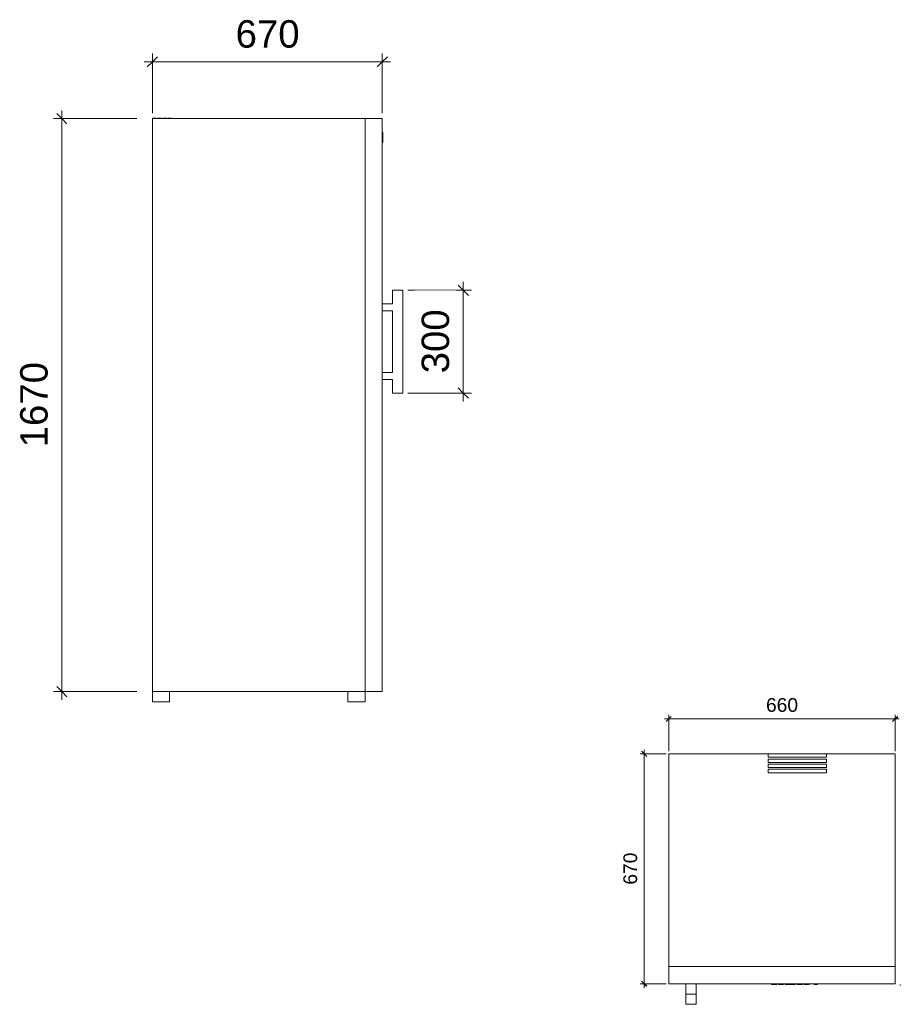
# Model space of a CAD drawing. Header units: millimetres. Extents: x -262 to 7150, y -1661 to 1244.
# Tile 3 of 3: x 4583 to 7150, y -1625 to 1244. Entities that reach past the tile are written whole.
import ezdxf

# ---------------------------------------------------------------- set-up
doc = ezdxf.new("R2010")
doc.units = ezdxf.units.MM
for name, color, linetype, lineweight in [('A-ANNO-DIMS', 211, 'Continuous', 9), ('A-ANNO-DIMS-10', 211, 'Continuous', 9), ('A-ANNO-DIMS-5', 211, 'Continuous', 9), ('A-DETL', 90, 'Continuous', 18), ('Q-SPCQ', 91, 'Continuous', 18)]:
    doc.layers.add(name, color=color, linetype=linetype, lineweight=lineweight)
doc.styles.add('Arial', font='arial.ttf', dxfattribs={"height": 80})
doc.styles.add('Arial_1', font='arial.ttf', dxfattribs={"height": 40})
doc.dimstyles.new('Diagonal_-_8mm_Arial', dxfattribs={"dimscale": 304.8, "dimtxt": 81.620752, "dimasz": 0.098425, "dimexe": 0.07874, "dimexo": 0.049213, "dimgap": 0.057415, "dimtad": 1, "dimdec": 0, "dimzin": 0, "dimdsep": 46, "dimtxsty": 'Arial', "dimblk1": 'OBLIQUE', "dimblk2": 'OBLIQUE', "dimsah": 1, "dimcen": 0.09, "dimdle": 0.07874, "dimazin": 0, "dimtfac": 1, "dimtdec": 4, "dimtix": 1, "dimtmove": 0, "dimatfit": 3, "dimfxl": 1, "dimtvp": 1, "dimtfill": 1, "dimtolj": 1, "dimtzin": 0, "dimarcsym": 2})
doc.dimstyles.new('Diagonal_-_8mm_Arial_1', dxfattribs={"dimscale": 304.8, "dimtxt": 40.810376, "dimasz": 0.049213, "dimexe": 0.03937, "dimexo": 0.024606, "dimgap": 0.028707, "dimtad": 1, "dimdec": 0, "dimzin": 0, "dimdsep": 46, "dimtxsty": 'Arial_1', "dimblk1": 'OBLIQUE', "dimblk2": 'OBLIQUE', "dimsah": 1, "dimcen": 0.09, "dimdle": 0.03937, "dimazin": 0, "dimtfac": 1, "dimtdec": 4, "dimtix": 1, "dimtmove": 0, "dimatfit": 3, "dimfxl": 1, "dimtvp": 1, "dimtfill": 1, "dimtolj": 1, "dimtzin": 0, "dimarcsym": 2})

# ---------------------------------------------------------------- blocks, each defined once
blk = doc.blocks.new('Wkb 4112_049 - WKb 4112-280833-ELEVATION LEFT WKb 4112')
at = {"layer": 'Q-SPCQ'}
for p, q in [((895.4, 956.8), (905.4, 956.8)), ((895.4, 955.8), (895.4, 956.8)), ((895.4, -714.2), (895.4, 955.8)), ((895.4, 955.8), (1515.4, 955.8)), ((905.4, 955.8), (905.4, 956.8)), ((910.7, 956.8), (920.7, 956.8)), ((910.7, 955.8), (910.7, 956.8)), ((920.7, 955.8), (920.7, 956.8)), ((925.7, 956.8), (935.7, 956.8)), ((925.7, 955.8), (925.7, 956.8)), ((935.7, 955.8), (935.7, 956.8)), ((940.4, 956.8), (950.4, 956.8)), ((940.4, 955.8), (940.4, 956.8)), ((950.4, 955.8), (950.4, 956.8)), ((1515.4, -714.2), (1515.4, 955.8)), ((1515.4, 955.8), (1565.4, 955.8)), ((1515.4, 955.8), (1515.4, -714.2)), ((1565.4, 955.8), (1565.4, -714.2)), ((1565.4, 915.8), (1567.4, 915.8)), ((1565.4, 906.2), (1567.4, 906.2)), ((1565.4, 891.2), (1567.4, 891.2)), ((1567.4, 915.8), (1567.4, 906.2)), ((1567.4, 906.2), (1567.4, 891.2)), ((1567.4, 891.2), (1567.4, 885.8)), ((1565.4, 885.8), (1567.4, 885.8)), ((1625.4, 455.8), (1595.4, 455.8)), ((1595.4, 455.8), (1595.4, 415.8)), ((1625.4, 155.8), (1625.4, 455.8)), ((1595.4, 415.8), (1565.4, 415.8)), ((1565.4, 395.8), (1595.4, 395.8)), ((1595.4, 395.8), (1595.4, 215.8)), ((1595.4, 215.8), (1565.4, 215.8)), ((1565.4, 195.8), (1595.4, 195.8)), ((1595.4, 195.8), (1595.4, 155.8)), ((1595.4, 155.8), (1625.4, 155.8)), ((895.4, -714.2), (1515.4, -714.2)), ((895.4, -714.2), (945.4, -714.2)), ((895.4, -744.2), (895.4, -714.2)), ((945.4, -744.2), (945.4, -714.2)), ((1465.4, -714.2), (1515.4, -714.2)), ((1465.4, -744.2), (1465.4, -714.2)), ((1515.4, -714.2), (1565.4, -714.2)), ((1515.4, -744.2), (1515.4, -714.2)), ((945.4, -744.2), (895.4, -744.2)), ((1515.4, -744.2), (1465.4, -744.2))]:
    blk.add_line(p, q, dxfattribs=at)
blk = doc.blocks.new('Wkb 4112_049 - WKb 4112-280833-FLOOR PLAN WKb 4112')
at = {"layer": 'Q-SPCQ'}
for p, q in [((-1000, -29.8), (-710, -29.8)), ((-1000, -29.8), (-1000, -649.8)), ((-540, -29.8), (-710, -29.8)), ((-710, -29.8), (-710, -39.8)), ((-710, -39.8), (-540, -39.8)), ((-540, -45.2), (-710, -45.2)), ((-710, -45.2), (-710, -55.2)), ((-710, -55.2), (-540, -55.2)), ((-540, -39.8), (-540, -29.8)), ((-540, -29.8), (-340, -29.8)), ((-540, -55.2), (-540, -45.2)), ((-340, -649.8), (-340, -29.8)), ((-540, -60.1), (-710, -60.1)), ((-710, -60.1), (-710, -70.1)), ((-710, -70.1), (-540, -70.1)), ((-540, -74.8), (-710, -74.8)), ((-710, -74.8), (-710, -84.8)), ((-710, -84.8), (-540, -84.8)), ((-540, -70.1), (-540, -60.1)), ((-540, -84.8), (-540, -74.8)), ((-1000, -649.8), (-340, -649.8)), ((-1000, -649.8), (-1000, -699.8)), ((-340, -649.8), (-1000, -649.8)), ((-340, -699.8), (-340, -649.8)), ((-340, -699.8), (-1000, -699.8)), ((-950, -729.8), (-950, -699.8)), ((-920, -699.8), (-920, -729.8)), ((-700, -699.8), (-700, -701.8)), ((-685, -701.8), (-700, -701.8)), ((-685, -701.8), (-685, -699.8)), ((-680, -699.8), (-680, -701.8)), ((-665, -701.8), (-680, -701.8)), ((-665, -701.8), (-665, -699.8)), ((-660, -699.8), (-660, -701.8)), ((-630, -701.8), (-660, -701.8)), ((-630, -701.8), (-630, -699.8)), ((-625, -701.8), (-625, -699.8)), ((-610, -701.8), (-625, -701.8)), ((-610, -699.8), (-610, -701.8)), ((-605, -701.8), (-605, -699.8)), ((-590, -701.8), (-605, -701.8)), ((-590, -699.8), (-590, -701.8)), ((-576.2, -699.8), (-576.2, -701.8)), ((-566.2, -701.8), (-576.2, -701.8)), ((-566.2, -701.8), (-566.2, -699.8)), ((-950, -759.8), (-950, -729.8)), ((-950, -729.8), (-920, -729.8)), ((-920, -729.8), (-920, -759.8)), ((-950, -759.8), (-920, -759.8))]:
    blk.add_line(p, q, dxfattribs=at)
blk = doc.blocks.new('DIMBLOCK6-ELEVATION LEFT WKb 4112')
at = {"layer": 'A-ANNO-DIMS-10'}
for p, q in [((4705.6, -738.2), (4705.6, 979.8)), ((4924.6, 955.8), (4681.6, 955.8)), ((4705.6, 955.8), (4924.6, 955.8)), ((4924.6, -714.2), (4681.6, -714.2)), ((4705.6, -714.2), (4924.6, -714.2))]:
    blk.add_line(p, q, dxfattribs=at)
at = {"layer": 'A-ANNO-DIMS-10', "lineweight": 35}
for p, q in [((4705.6, 955.8), (4690.6, 970.8)), ((4705.6, 955.8), (4720.6, 940.8)), ((4705.6, -714.2), (4690.6, -699.2)), ((4705.6, -714.2), (4720.6, -729.2))]:
    blk.add_line(p, q, dxfattribs=at)
at = {"layer": 'A-ANNO-DIMS-10', "color": 0, "insert": (4584.2, -2.2), "char_height": 80, "width": 295.342, "attachment_point": 1, "rotation": 90, "line_spacing_factor": 0.941778, "style": 'Arial', "bg_fill": 3, "box_fill_scale": 1.25, "bg_fill_color": 256, "bg_fill_true_color": 13158600, "bg_fill_transparency": 0}
blk.add_mtext('1670', dxfattribs=at)
blk = doc.blocks.new('_Oblique')
at = {"color": 0, "linetype": 'ByBlock', "lineweight": -2}
blk.add_line((-0.5, -0.5), (0.5, 0.5), dxfattribs=at)
blk = doc.blocks.new('DIMBLOCK7-ELEVATION LEFT WKb 4112')
at = {"layer": 'A-ANNO-DIMS-10', "lineweight": 35}
for p, q in [((5875.7, 455.8), (5860.7, 470.8)), ((5875.7, 455.8), (5890.7, 440.8)), ((5875.7, 155.8), (5860.7, 170.8)), ((5875.7, 155.8), (5890.7, 140.8))]:
    blk.add_line(p, q, dxfattribs=at)
at = {"layer": 'A-ANNO-DIMS-10'}
for p, q in [((5875.7, 479.8), (5875.7, 131.8)), ((5714.5, 455.8), (5899.7, 455.8)), ((5875.7, 455.8), (5714.5, 455.8)), ((5714.5, 155.8), (5899.7, 155.8)), ((5875.7, 155.8), (5714.5, 155.8))]:
    blk.add_line(p, q, dxfattribs=at)
at = {"layer": 'A-ANNO-DIMS-10', "color": 0, "insert": (5754.4, 213.5), "char_height": 80, "width": 221.506, "attachment_point": 1, "rotation": 90, "line_spacing_factor": 0.941778, "style": 'Arial', "bg_fill": 3, "box_fill_scale": 1.25, "bg_fill_color": 256, "bg_fill_true_color": 13158600, "bg_fill_transparency": 0}
blk.add_mtext('300', dxfattribs=at)
blk = doc.blocks.new('DIMBLOCK8-ELEVATION LEFT WKb 4112')
at = {"layer": 'A-ANNO-DIMS-10'}
for p, q in [((4945.5, 1121.4), (5663.5, 1121.4)), ((4969.5, 971.8), (4969.5, 1145.4)), ((4969.5, 1121.4), (4969.5, 971.8)), ((5639.5, 971.8), (5639.5, 1145.4)), ((5639.5, 1121.4), (5639.5, 971.8))]:
    blk.add_line(p, q, dxfattribs=at)
at = {"layer": 'A-ANNO-DIMS-10', "lineweight": 35}
for p, q in [((4969.5, 1121.4), (4954.5, 1106.4)), ((4969.5, 1121.4), (4984.5, 1136.4)), ((5639.5, 1121.4), (5624.5, 1106.4)), ((5639.5, 1121.4), (5654.5, 1136.4))]:
    blk.add_line(p, q, dxfattribs=at)
at = {"layer": 'A-ANNO-DIMS-10', "color": 0, "insert": (5212.2, 1242.7), "char_height": 80, "width": 221.506, "attachment_point": 1, "line_spacing_factor": 0.941778, "style": 'Arial', "bg_fill": 3, "box_fill_scale": 1.25, "bg_fill_color": 256, "bg_fill_true_color": 13158600, "bg_fill_transparency": 0}
blk.add_mtext('670', dxfattribs=at)
blk = doc.blocks.new('DIMBLOCK9-FLOOR PLAN WKb 4112')
at = {"layer": 'A-ANNO-DIMS-5'}
for p, q in [((6462.5, -793.7), (7146.5, -793.7)), ((6474.5, -887.9), (6474.5, -781.7)), ((6474.5, -793.7), (6474.5, -887.9)), ((7134.5, -887.9), (7134.5, -781.7)), ((7134.5, -793.7), (7134.5, -887.9))]:
    blk.add_line(p, q, dxfattribs=at)
at = {"layer": 'A-ANNO-DIMS-5', "lineweight": 35}
for p, q in [((6474.5, -793.7), (6467, -801.2)), ((6474.5, -793.7), (6482, -786.2)), ((7134.5, -793.7), (7127, -801.2)), ((7134.5, -793.7), (7142, -786.2))]:
    blk.add_line(p, q, dxfattribs=at)
at = {"layer": 'A-ANNO-DIMS-5', "color": 0, "insert": (6758.3, -733), "char_height": 40, "width": 110.753, "attachment_point": 1, "line_spacing_factor": 0.941778, "style": 'Arial_1', "bg_fill": 3, "box_fill_scale": 1.25, "bg_fill_color": 256, "bg_fill_true_color": 13158600, "bg_fill_transparency": 0}
blk.add_mtext('660', dxfattribs=at)
blk = doc.blocks.new('DIMBLOCK10-FLOOR PLAN WKb 4112')
at = {"layer": 'A-ANNO-DIMS-5', "lineweight": 35}
for p, q in [((6403.1, -895.4), (6395.6, -887.9)), ((6403.1, -895.4), (6410.6, -902.9)), ((6403.1, -1565.4), (6395.6, -1557.9)), ((6403.1, -1565.4), (6410.6, -1572.9))]:
    blk.add_line(p, q, dxfattribs=at)
at = {"layer": 'A-ANNO-DIMS-5'}
for p, q in [((6403.1, -883.4), (6403.1, -1577.4)), ((6467, -895.4), (6391.1, -895.4)), ((6403.1, -895.4), (6467, -895.4)), ((6467, -1565.4), (6391.1, -1565.4)), ((6403.1, -1565.4), (6467, -1565.4))]:
    blk.add_line(p, q, dxfattribs=at)
at = {"layer": 'A-ANNO-DIMS-5', "color": 0, "insert": (6342.4, -1276.6), "char_height": 40, "width": 110.753, "attachment_point": 1, "rotation": 90, "line_spacing_factor": 0.941778, "style": 'Arial_1', "bg_fill": 3, "box_fill_scale": 1.25, "bg_fill_color": 256, "bg_fill_true_color": 13158600, "bg_fill_transparency": 0}
blk.add_mtext('670', dxfattribs=at)

msp = doc.modelspace()

# ---------------------------------------------------------------- linework, layer by layer
at = {"layer": 'A-DETL'}
msp.add_line((7149.7, -1570.5), (7149.7, -1567.9), dxfattribs=at)

# ---------------------------------------------------------------- block references
at = {"layer": 'Q-SPCQ'}
for name, p in [('Wkb 4112_049 - WKb 4112-280833-ELEVATION LEFT WKb 4112', (4074.1, 0)), ('Wkb 4112_049 - WKb 4112-280833-FLOOR PLAN WKb 4112', (7474.5, -865.6))]:
    msp.add_blockref(name, p, dxfattribs=at)

# ---------------------------------------------------------------- dimensions: what is measured, and where the dimension line sits
at = {"layer": 'A-ANNO-DIMS'}
dim = msp.add_linear_dim(base=(4705.6, 955.8), p1=(4939.6, -714.2), p2=(4939.6, 955.8), angle=90, dimstyle='Diagonal_-_8mm_Arial', override={"dimpost": '<>', "dimfxl": 1670}, dxfattribs=at)
dim.commit()
dim.dimension.update_dxf_attribs({"geometry": 'DIMBLOCK6-ELEVATION LEFT WKb 4112', "text_midpoint": (4647.2, 120.8)})

# ---------------------------------------------------------------- next in the draw order: dimensions: what is measured, and where the dimension line sits
for base, p1, p2, dimstyle, override, picture, middle in [((5639.5, 1121.4), (4969.5, 956.8), (5639.5, 956.8), 'Diagonal_-_8mm_Arial', {"dimpost": '<>', "dimfxl": 670}, 'DIMBLOCK8-ELEVATION LEFT WKb 4112', (5304.5, 1179.7)), ((7134.5, -793.7), (6474.5, -895.4), (7134.5, -895.4), 'Diagonal_-_8mm_Arial_1', {"dimpost": '<>', "dimfxl": 660}, 'DIMBLOCK9-FLOOR PLAN WKb 4112', (6804.5, -764.5))]:
    dim = msp.add_linear_dim(base=base, p1=p1, p2=p2, dimstyle=dimstyle, override=override, dxfattribs=at)
    dim.commit()
    dim.dimension.update_dxf_attribs({"geometry": picture, "text_midpoint": middle})
dim = msp.add_linear_dim(base=(5875.7, 155.8), p1=(5699.5, 455.8), p2=(5699.5, 155.8), angle=90, dimstyle='Diagonal_-_8mm_Arial', override={"dimpost": '<>', "dimfxl": 300}, dxfattribs=at)
dim.commit()
dim.dimension.update_dxf_attribs({"geometry": 'DIMBLOCK7-ELEVATION LEFT WKb 4112', "text_midpoint": (5817.3, 305.8)})

# ---------------------------------------------------------------- next in the draw order: dimensions: what is measured, and where the dimension line sits
dim = msp.add_linear_dim(base=(6403.1, -1565.4), p1=(6474.5, -895.4), p2=(6474.5, -1565.4), angle=90, dimstyle='Diagonal_-_8mm_Arial_1', override={"dimpost": '<>', "dimfxl": 670}, dxfattribs=at)
dim.commit()
dim.dimension.update_dxf_attribs({"geometry": 'DIMBLOCK10-FLOOR PLAN WKb 4112', "text_midpoint": (6373.9, -1230.4)})

doc.saveas('drawing.dxf')
